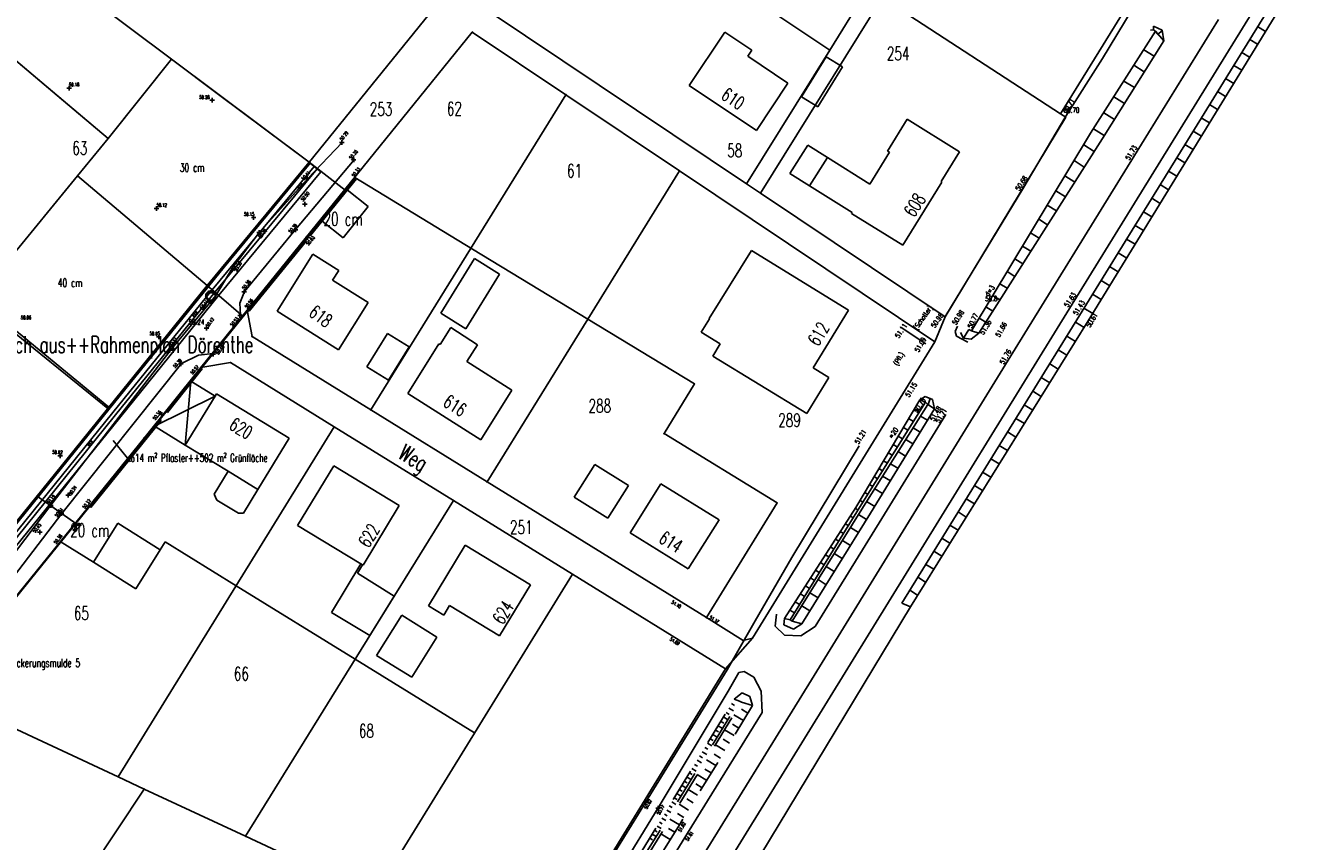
# Model space of a CAD drawing. Extents: x 3408772 to 3410442, y 5787844 to 5790056.
# Tile 72 of 80: x 3410003 to 3410193, y 5788688 to 5788811. Entities that reach past the tile are written whole.
import ezdxf

# ---------------------------------------------------------------- set-up
doc = ezdxf.new("R2010")
doc.units = 0
doc.header["$MEASUREMENT"] = 0
for name, pattern in [('LINIENART0', [0]), ('LINIENART1', [50, 40, -10]), ('LINIENART4', [120, 70, -10, 10, -10, 10, -10]), ('LINIENART5', [10, 5, -5]), ('LINIENART6', [65, 40, -10, 5, -10])]:
    doc.linetypes.add(name, pattern=pattern)
for name, color, linetype in [('aufhoehung', 7, 'Continuous'), ('Aufhoehung_Grundstuecke', 7, 'Continuous'), ('bauabschnitte2', 7, 'Continuous'), ('dxf_amwasser1', 7, 'Continuous'), ('dxf_amwasser3', 7, 'Continuous'), ('einlauf', 7, 'Continuous'), ('einzugsgebiete', 7, 'Continuous'), ('hoehen_lp', 7, 'Continuous'), ('K140-KATASTERTOPO', 7, 'Continuous'), ('KATASTER', 7, 'Continuous'), ('lp_drain', 7, 'Continuous'), ('notiz', 7, 'Continuous'), ('notiz_klein', 7, 'Continuous'), ('NULLEBENE', 7, 'Continuous'), ('TOP-BOESCHUNG', 7, 'Continuous'), ('TOP-HOEHENI', 7, 'Continuous'), ('TOP-LINIEN', 7, 'Continuous'), ('TOP-SYMB-STRASSE', 7, 'Continuous')]:
    doc.layers.add(name, color=color, linetype=linetype)
doc.styles.add('SIMPLEX', font='simplex')

# ---------------------------------------------------------------- blocks, each defined once
blk = doc.blocks.new('GELAEN-109')
at = {"layer": 'NULLEBENE', "color": 1, "linetype": 'LINIENART0'}
for p, q in [((-0.188, 0.188), (0.188, -0.188)), ((-0.188, -0.188), (0.188, 0.188))]:
    blk.add_line(p, q, dxfattribs=at)
blk = doc.blocks.new('1733-304')
at = {"layer": 'NULLEBENE', "color": 7, "linetype": 'LINIENART6'}
blk.add_circle((0, 0), 0.5, dxfattribs=at)
blk = doc.blocks.new('EINLAUAM-108')
at = {"layer": 'NULLEBENE', "color": 1, "linetype": 'LINIENART0'}
for p, q in [((-0.40007, 0.00025), (-0.40007, -0.49975)), ((-0.4, 0), (0.4, 0)), ((-0.25007, 0.00025), (-0.25007, -0.49975)), ((-0.00007, -0.49975), (-0.00007, 0.00025)), ((0.24993, -0.49975), (0.24993, 0.00025)), ((0.39993, 0.00025), (0.39993, -0.49975)), ((-0.40007, -0.49975), (0.39993, -0.49975))]:
    blk.add_line(p, q, dxfattribs=at)

msp = doc.modelspace()

# ---------------------------------------------------------------- linework, layer by layer
at = {"layer": 'bauabschnitte2', "color": 172, "linetype": 'LINIENART1'}
for p, q in [((3410015.16, 5788793.55), (3409972.45, 5788829.58)), ((3410024.648, 5788805.46), (3410015.16, 5788793.55)), ((3410024.648, 5788805.46), (3410045.324, 5788789.993)), ((3410015.089, 5788753.047), (3410045.324, 5788789.993)), ((3409963.417, 5788689.2), (3410015.089, 5788753.047))]:
    msp.add_line(p, q, dxfattribs=at)
at = {"layer": 'dxf_amwasser3', "color": 88, "linetype": 'LINIENART0'}
for p, q in [((3410159.419, 5788768.071, 51.631), (3410189.478, 5788816.802, 51.563)), ((3410160.915, 5788767.023), (3410191.193, 5788816.118)), ((3410162.229, 5788766.207, 50.606), (3410193.187, 5788816.759)), ((3410170.163, 5788815.18, 50.968), (3410164.343, 5788805.579, 50.821)), ((3410172.326, 5788809.667, 50.689), (3410162.575, 5788794.334, 50.615)), ((3410181.763, 5788811.384, 51.684), (3410169.186, 5788790.988, 51.732)), ((3410171.547, 5788809.784, 50.729), (3410172.017, 5788809.877, 50.698)), ((3410172.017, 5788809.877), (3410172.019, 5788810.426)), ((3410172.017, 5788809.877, 50.698), (3410172.326, 5788809.667, 50.689)), ((3410173.56, 5788808.225), (3410172.017, 5788809.877)), ((3410172.019, 5788810.426), (3410173.295, 5788809.802)), ((3410172.326, 5788809.667), (3410173.56, 5788808.225)), ((3410173.313, 5788809.697), (3410172.649, 5788809.2)), ((3410173.295, 5788809.802), (3410173.56, 5788808.225)), ((3410187.64, 5788810.357), (3410188.82, 5788809.629)), ((3410173.56, 5788808.225), (3410164.335, 5788793.537)), ((3410186.446, 5788808.422), (3410187.633, 5788807.69)), ((3410172.097, 5788805.896), (3410170.547, 5788806.87)), ((3410185.248, 5788806.479), (3410186.441, 5788805.743)), ((3410164.343, 5788805.579, 50.821), (3410158.876, 5788796.917, 50.711)), ((3410170.624, 5788803.551), (3410169.061, 5788804.533)), ((3410184.046, 5788804.529), (3410185.244, 5788803.789)), ((3410169.141, 5788801.188), (3410167.564, 5788802.179)), ((3410182.838, 5788802.571), (3410184.043, 5788801.828)), ((3410181.626, 5788800.605), (3410182.837, 5788799.858)), ((3410167.647, 5788798.81), (3410166.057, 5788799.809)), ((3410180.409, 5788798.632), (3410181.626, 5788797.882)), ((3410158.876, 5788796.917, 50.711), (3410152.41, 5788785.998, 50.685)), ((3410166.142, 5788796.415), (3410164.539, 5788797.422)), ((3410179.188, 5788796.652), (3410180.411, 5788795.897)), ((3410164.628, 5788794.003), (3410163.01, 5788795.019)), ((3410177.961, 5788794.663), (3410179.191, 5788793.905)), ((3410162.575, 5788794.334, 50.615), (3410144.709, 5788764.702, 50.737)), ((3410164.335, 5788793.537), (3410145.812, 5788764.375)), ((3410163.109, 5788791.606), (3410161.534, 5788792.607)), ((3410176.73, 5788792.667), (3410177.967, 5788791.905)), ((3410169.186, 5788790.988, 51.732), (3410150.211, 5788760.291, 51.76)), ((3410175.495, 5788790.664), (3410176.737, 5788789.898)), ((3410161.63, 5788789.279), (3410160.11, 5788790.245)), ((3410174.254, 5788788.652), (3410175.503, 5788787.882)), ((3410160.194, 5788787.017), (3410158.726, 5788787.95)), ((3410152.41, 5788785.998, 50.685), (3410140.84, 5788767.014, 50.983)), ((3410158.798, 5788784.82), (3410157.381, 5788785.72)), ((3410173.009, 5788786.633), (3410174.264, 5788785.859)), ((3410157.442, 5788782.685), (3410156.075, 5788783.553)), ((3410171.759, 5788784.606), (3410173.02, 5788783.828)), ((3410156.124, 5788780.61), (3410154.805, 5788781.447)), ((3410170.504, 5788782.571), (3410171.772, 5788781.789)), ((3410154.843, 5788778.593), (3410153.571, 5788779.401)), ((3410169.244, 5788780.528), (3410170.518, 5788779.742)), ((3410153.599, 5788776.634), (3410152.373, 5788777.413)), ((3410167.979, 5788778.478), (3410169.26, 5788777.688)), ((3410152.389, 5788774.73), (3410151.208, 5788775.481)), ((3410166.71, 5788776.419), (3410167.997, 5788775.625)), ((3410151.214, 5788772.88), (3410150.076, 5788773.603)), ((3410165.435, 5788774.352), (3410166.729, 5788773.555)), ((3410150.073, 5788771.083), (3410148.976, 5788771.779)), ((3410164.156, 5788772.278), (3410165.456, 5788771.476)), ((3410148.963, 5788769.336), (3410147.907, 5788770.006)), ((3410162.871, 5788770.195), (3410164.178, 5788769.389)), ((3410132.657, 5788724.681, 51.724), (3410159.419, 5788768.071, 51.631)), ((3410147.885, 5788767.639), (3410146.869, 5788768.284)), ((3410161.582, 5788768.104), (3410162.895, 5788767.295)), ((3410134.243, 5788723.872), (3410160.915, 5788767.023)), ((3410135.526, 5788723.313, 50.966), (3410162.229, 5788766.207, 50.606)), ((3410146.837, 5788765.989), (3410145.86, 5788766.61)), ((3410160.289, 5788766.01), (3410161.601, 5788765.198)), ((3410137.843, 5788762.766, 51.086), (3410134.127, 5788765.185, 51.114)), ((3410142.601, 5788765.411, 50.984), (3410142.232, 5788764.593, 51.094)), ((3410142.232, 5788764.593, 51.094), (3410142.455, 5788763.896, 51.206)), ((3410142.455, 5788763.896, 51.206), (3410144.172, 5788762.984, 51.408)), ((3410143.499, 5788763.601, 51.226), (3410143.075, 5788764.47, 51.106)), ((3410143.499, 5788763.601), (3410144.288, 5788764.911)), ((3410144.709, 5788764.702, 50.737), (3410144.288, 5788764.911, 50.771)), ((3410145.812, 5788764.375, 51.362), (3410144.676, 5788763.437, 51.368)), ((3410145.812, 5788764.375), (3410144.709, 5788764.702)), ((3410158.999, 5788763.923), (3410160.305, 5788763.116)), ((3410144.676, 5788763.437, 51.368), (3410143.499, 5788763.601, 51.226)), ((3410150.211, 5788760.291, 51.76), (3410120.691, 5788712.366, 51.838)), ((3410157.714, 5788761.845), (3410159.014, 5788761.042)), ((3410156.435, 5788759.775), (3410157.727, 5788758.976)), ((3410155.16, 5788757.713), (3410156.446, 5788756.918)), ((3410136.927, 5788754.34), (3410137.754, 5788754.856)), ((3410137.754, 5788754.856), (3410138.853, 5788754.417)), ((3410138.498, 5788754.559), (3410138.203, 5788753.638)), ((3410138.853, 5788754.417), (3410139.152, 5788753.012)), ((3410153.891, 5788755.659), (3410155.17, 5788754.868)), ((3410127.323, 5788738.221), (3410136.927, 5788754.34)), ((3410137.81, 5788754.009), (3410127.908, 5788738.198)), ((3410138.156, 5788753.669, 50.767), (3410128.248, 5788737.968, 50.767)), ((3410139.152, 5788753.012), (3410129.535, 5788737.334)), ((3410136.091, 5788752.936), (3410136.854, 5788752.482)), ((3410136.927, 5788754.34), (3410137.81, 5788754.009)), ((3410137.81, 5788754.009, 50.726), (3410138.156, 5788753.669, 50.767)), ((3410138.156, 5788753.669), (3410139.152, 5788753.012)), ((3410152.626, 5788753.613), (3410153.899, 5788752.826)), ((3410140.847, 5788752.134, 51.708), (3410131.241, 5788736.573, 51.738)), ((3410135.271, 5788751.561), (3410136.004, 5788751.125)), ((3410138.091, 5788751.282), (3410137.052, 5788751.919)), ((3410151.367, 5788751.575), (3410152.633, 5788750.792)), ((3410133.698, 5788748.921), (3410134.372, 5788748.519)), ((3410134.474, 5788750.223), (3410135.177, 5788749.804)), ((3410137.012, 5788749.524), (3410135.951, 5788750.175)), ((3410150.112, 5788749.545), (3410151.372, 5788748.767)), ((3410127.837, 5788747.436, 51.213), (3410117.735, 5788730.73, 51.266)), ((3410132.943, 5788747.653), (3410133.589, 5788747.269)), ((3410135.917, 5788747.738), (3410134.833, 5788748.403)), ((3410148.862, 5788747.523), (3410150.116, 5788746.749)), ((3410131.493, 5788745.221), (3410132.085, 5788744.868)), ((3410132.208, 5788746.42), (3410132.827, 5788746.052)), ((3410134.804, 5788745.924), (3410133.697, 5788746.603)), ((3410147.617, 5788745.51), (3410148.864, 5788744.739)), ((3410130.787, 5788744.034), (3410131.352, 5788743.697)), ((3410133.673, 5788744.081), (3410132.543, 5788744.774)), ((3410146.377, 5788743.504), (3410147.618, 5788742.737)), ((3410129.373, 5788741.662), (3410129.886, 5788741.356)), ((3410130.08, 5788742.848), (3410130.619, 5788742.527)), ((3410131.359, 5788740.307), (3410130.18, 5788741.03)), ((3410132.525, 5788742.209), (3410131.371, 5788742.917)), ((3410145.142, 5788741.505), (3410146.377, 5788740.743)), ((3410127.959, 5788739.289), (3410128.42, 5788739.015)), ((3410128.666, 5788740.475), (3410129.153, 5788740.186)), ((3410143.912, 5788739.515), (3410145.14, 5788738.756)), ((3410116.661, 5788721.555), (3410127.323, 5788738.221)), ((3410127.908, 5788738.198), (3410117.502, 5788721.379)), ((3410128.248, 5788737.968, 50.767), (3410117.809, 5788721.156, 50.647)), ((3410129.535, 5788737.334), (3410119.24, 5788720.754)), ((3410127.249, 5788738.105), (3410127.68, 5788737.829)), ((3410130.174, 5788738.376), (3410128.971, 5788739.114)), ((3410142.687, 5788737.533), (3410143.908, 5788736.778)), ((3410131.241, 5788736.573, 51.738), (3410121.233, 5788720.353, 51.749)), ((3410125.761, 5788735.779), (3410126.227, 5788735.481)), ((3410126.505, 5788736.942), (3410126.953, 5788736.655)), ((3410128.967, 5788736.42), (3410127.754, 5788737.173)), ((3410141.466, 5788735.558), (3410142.681, 5788734.807)), ((3410124.272, 5788733.452), (3410124.773, 5788733.132)), ((3410125.016, 5788734.616), (3410125.5, 5788734.306)), ((3410127.751, 5788734.461), (3410126.538, 5788735.215)), ((3410140.25, 5788733.591), (3410141.459, 5788732.844)), ((3410123.528, 5788732.289), (3410124.047, 5788731.957)), ((3410126.535, 5788732.503), (3410125.322, 5788733.256)), ((3410139.039, 5788731.632), (3410140.242, 5788730.889)), ((3410122.04, 5788729.963), (3410122.594, 5788729.608)), ((3410122.784, 5788731.126), (3410123.32, 5788730.783)), ((3410125.319, 5788730.545), (3410124.107, 5788731.298)), ((3410137.833, 5788729.68), (3410139.03, 5788728.941)), ((3410121.296, 5788728.8), (3410121.867, 5788728.434)), ((3410124.104, 5788728.587), (3410122.891, 5788729.34)), ((3410136.632, 5788727.736), (3410137.822, 5788727.001)), ((3410119.802, 5788726.465), (3410120.409, 5788726.077)), ((3410120.552, 5788727.636), (3410121.14, 5788727.26)), ((3410122.888, 5788726.629), (3410121.675, 5788727.382)), ((3410135.435, 5788725.8), (3410136.619, 5788725.068)), ((3410106.026, 5788681.51, 51.793), (3410132.657, 5788724.681, 51.724)), ((3410118.261, 5788724.056), (3410118.904, 5788723.644)), ((3410119.039, 5788725.271), (3410119.663, 5788724.872)), ((3410121.672, 5788724.67), (3410120.459, 5788725.424)), ((3410109.084, 5788679.538, 50.623), (3410135.526, 5788723.313, 50.966)), ((3410115.421, 5788722.184, 51.233), (3410115.228, 5788720.409, 51.322)), ((3410117.468, 5788722.817), (3410118.13, 5788722.394)), ((3410120.456, 5788722.712), (3410119.243, 5788723.465)), ((3410135.526, 5788723.313), (3410134.243, 5788723.872)), ((3410115.228, 5788720.409, 51.322), (3410116.667, 5788719.032, 51.514)), ((3410116.557, 5788720.599, 51.2), (3410116.661, 5788721.555, 51.021)), ((3410117.975, 5788719.972, 51.375), (3410116.557, 5788720.599, 51.2)), ((3410117.502, 5788721.379), (3410116.661, 5788721.555)), ((3410117.809, 5788721.156, 50.647), (3410117.502, 5788721.379, 50.628)), ((3410119.24, 5788720.754), (3410117.809, 5788721.156)), ((3410119.24, 5788720.754, 51.5), (3410117.975, 5788719.972, 51.375)), ((3410119.079, 5788718.955, 51.691), (3410121.233, 5788720.353, 51.749)), ((3410116.667, 5788719.032, 51.514), (3410119.079, 5788718.955, 51.691)), ((3410120.691, 5788712.366, 51.838), (3410089.315, 5788661.523, 51.914))]:
    msp.add_line(p, q, dxfattribs=at)
at = {"layer": 'einzugsgebiete', "color": 144, "linetype": 'LINIENART0'}
msp.add_line((3410015.8887, 5788748.24941), (3410018.50413, 5788745.05782), dxfattribs=at)
msp.add_line((3410015.8887, 5788748.24941), (3410018.50413, 5788745.05782), dxfattribs=at)
at = {"layer": 'K140-KATASTERTOPO', "color": 95, "linetype": 'LINIENART0'}
for p, q in [((3410108.677, 5788708.791), (3410109.151, 5788708.504)), ((3410109.084, 5788709.462), (3410109.874, 5788709.15)), ((3410110.205, 5788709.019), (3410111.857, 5788708.486)), ((3410107.465, 5788706.795), (3410108.163, 5788706.371)), ((3410107.867, 5788707.458), (3410108.336, 5788707.173)), ((3410108.271, 5788708.123), (3410108.978, 5788707.694)), ((3410110.473, 5788706.234), (3410109.039, 5788707.115)), ((3410111.165, 5788707.359), (3410110.207, 5788707.947)), ((3410106.665, 5788705.476), (3410107.355, 5788705.057)), ((3410107.064, 5788706.134), (3410107.527, 5788705.853)), ((3410109.093, 5788703.986), (3410107.663, 5788704.865)), ((3410109.783, 5788705.109), (3410108.828, 5788705.696)), ((3410105.476, 5788703.517), (3410105.928, 5788703.243)), ((3410105.87, 5788704.168), (3410106.552, 5788703.754)), ((3410106.267, 5788704.821), (3410106.724, 5788704.543)), ((3410108.404, 5788702.865), (3410107.451, 5788703.45)), ((3410104.3, 5788701.58), (3410104.966, 5788701.176)), ((3410104.69, 5788702.224), (3410105.137, 5788701.952)), ((3410105.082, 5788702.869), (3410105.756, 5788702.46)), ((3410107.027, 5788700.624), (3410106.077, 5788701.208)), ((3410107.715, 5788701.744), (3410106.288, 5788702.62)), ((3410103.138, 5788699.666), (3410103.574, 5788699.401)), ((3410103.524, 5788700.302), (3410104.182, 5788699.902)), ((3410103.911, 5788700.94), (3410104.352, 5788700.672)), ((3410106.34, 5788699.506), (3410104.917, 5788700.38)), ((3410101.989, 5788697.773), (3410102.631, 5788697.383)), ((3410102.37, 5788698.401), (3410102.801, 5788698.14)), ((3410102.753, 5788699.032), (3410103.404, 5788698.638)), ((3410104.968, 5788697.272), (3410103.548, 5788698.144)), ((3410105.654, 5788698.388), (3410104.706, 5788698.97)), ((3410100.853, 5788695.901), (3410101.273, 5788695.646)), ((3410101.23, 5788696.523), (3410101.865, 5788696.137)), ((3410101.609, 5788697.147), (3410102.034, 5788696.888)), ((3410103.599, 5788695.042), (3410102.183, 5788695.912)), ((3410104.283, 5788696.157), (3410103.338, 5788696.737)), ((3410099.358, 5788693.439), (3410099.769, 5788693.19)), ((3410099.73, 5788694.051), (3410100.349, 5788693.675)), ((3410100.103, 5788694.666), (3410100.518, 5788694.413)), ((3410100.477, 5788695.282), (3410101.104, 5788694.902)), ((3410102.232, 5788692.818), (3410100.819, 5788693.685)), ((3410102.915, 5788693.929), (3410101.972, 5788694.509)), ((3410098.252, 5788691.617), (3410098.857, 5788691.25)), ((3410098.619, 5788692.222), (3410099.025, 5788691.976)), ((3410098.988, 5788692.829), (3410099.6, 5788692.458)), ((3410101.549, 5788691.707), (3410100.609, 5788692.284)), ((3410097.157, 5788689.812), (3410097.552, 5788689.572)), ((3410097.522, 5788690.413), (3410098.118, 5788690.051)), ((3410097.886, 5788691.014), (3410098.287, 5788690.771)), ((3410100.186, 5788689.489), (3410099.249, 5788690.066)), ((3410100.868, 5788690.597), (3410099.46, 5788691.464)), ((3410096.427, 5788688.61), (3410096.818, 5788688.373)), ((3410096.792, 5788689.211), (3410097.382, 5788688.854)), ((3410099.505, 5788688.383), (3410098.103, 5788689.246))]:
    msp.add_line(p, q, dxfattribs=at)
at = {"layer": 'KATASTER', "color": 92, "linetype": 'LINIENART0'}
for p, q in [((3410000, 5788806.36), (3410007.53, 5788800)), ((3410020.3, 5788800), (3410024.65, 5788805.46)), ((3410031.92, 5788800), (3410024.65, 5788805.46)), ((3410007.53, 5788800), (3410015.16, 5788793.55)), ((3410015.16, 5788793.55), (3410020.3, 5788800)), ((3410045.32, 5788789.99), (3410031.92, 5788800)), ((3410015.16, 5788793.55), (3410010.57, 5788787.93)), ((3410030.01, 5788771.51), (3410045.32, 5788789.99)), ((3410045.32, 5788789.99), (3410050.72, 5788785.81)), ((3410010.57, 5788787.93), (3410000, 5788775.03)), ((3410010.57, 5788787.93), (3410030.01, 5788771.51)), ((3410050.72, 5788785.81), (3410035.41, 5788766.85)), ((3410015.28, 5788753.27), (3410030.01, 5788771.51)), ((3410035.41, 5788766.85), (3410030.01, 5788771.51)), ((3410000, 5788765.79), (3410015.28, 5788753.27)), ((3410035.41, 5788766.85), (3410010.32, 5788735.83)), ((3410004.48, 5788739.9), (3410015.28, 5788753.27)), ((3410000, 5788734.35), (3410004.48, 5788739.9)), ((3410010.32, 5788735.83), (3410004.48, 5788739.9)), ((3410010.32, 5788735.83), (3410000, 5788723.12))]:
    msp.add_line(p, q, dxfattribs=at)
at = {"layer": 'lp_drain', "color": 153, "linetype": 'LINIENART0'}
for p, q in [((3410030.16696, 5788771.35462), (3410045.48941, 5788789.84965)), ((3410030.16696, 5788771.35462), (3410045.48941, 5788789.84965)), ((3410030.74451, 5788770.87614), (3410046.06696, 5788789.37117)), ((3410046.4982, 5788789.01391), (3410031.20032, 5788770.54874)), ((3410047.07574, 5788788.53543), (3410045.48941, 5788789.84965)), ((3410047.07574, 5788788.53543), (3410045.48941, 5788789.84965)), ((3410046.06696, 5788789.37117), (3410046.4982, 5788789.01391)), ((3410047.07574, 5788788.53543), (3410031.77787, 5788770.07026)), ((3410047.07574, 5788788.53543), (3410031.77787, 5788770.07026)), ((3410030.16118, 5788771.34755), (3410015.25968, 5788752.90818)), ((3410030.16118, 5788771.34755), (3410015.25968, 5788752.90818)), ((3410030.74451, 5788770.87614), (3410015.84301, 5788752.43678)), ((3410031.20032, 5788770.54874), (3410016.27831, 5788752.08448)), ((3410031.78365, 5788770.07732), (3410016.86163, 5788751.61306)), ((3410031.78365, 5788770.07732), (3410016.86163, 5788751.61306)), ((3409964.01439, 5788689.58844), (3410015.26001, 5788752.9086)), ((3409964.01439, 5788689.58844), (3410015.26001, 5788752.9086)), ((3409964.59738, 5788689.11662), (3410015.84301, 5788752.43678)), ((3409965.03269, 5788688.76432), (3410016.27831, 5788752.08448)), ((3409965.61568, 5788688.2925), (3410016.8613, 5788751.61266)), ((3409965.61568, 5788688.2925), (3410016.8613, 5788751.61266))]:
    msp.add_line(p, q, dxfattribs=at)
at = {"layer": 'TOP-BOESCHUNG', "color": 88, "linetype": 'LINIENART5'}
for p, q in [((3410094.745, 5788685.839), (3410109.084, 5788709.462)), ((3410095.35, 5788685.553), (3410109.874, 5788709.15)), ((3410095.706, 5788685.331), (3410110.205, 5788709.019)), ((3410109.084, 5788709.462), (3410110.307, 5788710.407)), ((3410109.874, 5788709.15), (3410110.205, 5788709.019)), ((3410110.307, 5788710.407), (3410111.463, 5788709.871)), ((3410111.463, 5788709.871), (3410111.857, 5788708.486)), ((3410111.857, 5788708.486), (3410100.88, 5788690.617)), ((3410100.88, 5788690.617), (3410084.719, 5788664.36))]:
    msp.add_line(p, q, dxfattribs=at)
at = {"layer": 'TOP-HOEHENI', "color": 95, "linetype": 'LINIENART0'}
for p, q in [((3410087.197, 5788830.981), (3410123.435, 5788806.826)), ((3410008.055, 5788817.903), (3410024.648, 5788805.46)), ((3410123.435, 5788806.826), (3410129.198, 5788816.09)), ((3410169.514, 5788815.767), (3410158.058, 5788797.267)), ((3410131.294, 5788814.723), (3410113.046, 5788785.363)), ((3410158.058, 5788797.267), (3410131.294, 5788814.723)), ((3410064.183, 5788813.267), (3410015.268, 5788752.902)), ((3410110.953, 5788786.764), (3410072.32, 5788812.625)), ((3410036.037, 5788767.784), (3410069.799, 5788809.509)), ((3410069.799, 5788809.509), (3410083.822, 5788800.126)), ((3410102.354, 5788801.505), (3410107.692, 5788809.518)), ((3410107.692, 5788809.518), (3410111.764, 5788806.814)), ((3410123.435, 5788806.826), (3410110.953, 5788786.764)), ((3410111.764, 5788806.814), (3410111.144, 5788805.881)), ((3410111.144, 5788805.881), (3410117.16, 5788801.837)), ((3410119.217, 5788799.826), (3410122.898, 5788805.787)), ((3410122.898, 5788805.787), (3410125.35, 5788804.293)), ((3410024.648, 5788805.46), (3410045.324, 5788789.993)), ((3410125.35, 5788804.293), (3410121.649, 5788798.319)), ((3410054.578, 5788752.832), (3410083.822, 5788800.126)), ((3410083.822, 5788800.126), (3410100.88, 5788788.711)), ((3410112.458, 5788794.765), (3410102.354, 5788801.505)), ((3410117.16, 5788801.837), (3410112.458, 5788794.765)), ((3410121.649, 5788798.319), (3410119.217, 5788799.826)), ((3410132.105, 5788791.661), (3410135.04, 5788796.461)), ((3410135.04, 5788796.461), (3410142.924, 5788791.557)), ((3410158.837, 5788796.759), (3410140.76, 5788766.811)), ((3410158.058, 5788797.267), (3410158.837, 5788796.759)), ((3410117.468, 5788788.31), (3410120.143, 5788792.57)), ((3410120.143, 5788792.57), (3410123.073, 5788790.723)), ((3410123.073, 5788790.723), (3410120.415, 5788786.451)), ((3410123.073, 5788790.723), (3410129.439, 5788786.709)), ((3410129.439, 5788786.709), (3410132.407, 5788791.481)), ((3410132.407, 5788791.481), (3410132.105, 5788791.661)), ((3410142.924, 5788791.557), (3410140.147, 5788787.093)), ((3410045.32, 5788789.99), (3410050.72, 5788785.81)), ((3410045.32, 5788789.99), (3410050.72, 5788785.81)), ((3410100.88, 5788788.711), (3410087.134, 5788766.476)), ((3410139.207, 5788763.065), (3410100.88, 5788788.711)), ((3410052.146, 5788787.693), (3410069.845, 5788776.957)), ((3410113.046, 5788785.363), (3410110.953, 5788786.764)), ((3410120.415, 5788786.451), (3410117.468, 5788788.31)), ((3410140.239, 5788787.017), (3410134.377, 5788777.565)), ((3410140.147, 5788787.093), (3410140.239, 5788787.017)), ((3410047.261, 5788781.179), (3410051.033, 5788785.872)), ((3410051.033, 5788785.872), (3410054.159, 5788783.345)), ((3410113.046, 5788785.363), (3410140.76, 5788766.811)), ((3410126.781, 5788782.436), (3410120.415, 5788786.451)), ((3410015.089, 5788753.047), (3409977.993, 5788783.131)), ((3410054.159, 5788783.345), (3410050.397, 5788778.635)), ((3410050.397, 5788778.635), (3410047.261, 5788781.179)), ((3410126.721, 5788782.327), (3410126.781, 5788782.436)), ((3410134.377, 5788777.565), (3410126.721, 5788782.327)), ((3410040.53, 5788767.652), (3410045.892, 5788776.208)), ((3410045.892, 5788776.208), (3410049.75, 5788773.774)), ((3410065.065, 5788767.34), (3410070.132, 5788775.553)), ((3410069.845, 5788776.957), (3410087.134, 5788766.476)), ((3410070.132, 5788775.553), (3410073.891, 5788773.225)), ((3410105.349, 5788766.541), (3410111.682, 5788776.758)), ((3410111.682, 5788776.758), (3410126.251, 5788767.782)), ((3410049.75, 5788773.774), (3410048.83, 5788772.306)), ((3410030.01, 5788771.51), (3410035.41, 5788766.85)), ((3410030.01, 5788771.51), (3410035.41, 5788766.85)), ((3410048.83, 5788772.306), (3410054.159, 5788768.963)), ((3410073.891, 5788773.225), (3410068.832, 5788765.009)), ((3410029.078, 5788759.184), (3410036.037, 5788767.784)), ((3410036.746, 5788763.863), (3410036.037, 5788767.784)), ((3410054.159, 5788768.963), (3410049.714, 5788761.873)), ((3410126.251, 5788767.782), (3410120.952, 5788759.156)), ((3410049.714, 5788761.873), (3410040.53, 5788767.652)), ((3410068.832, 5788765.009), (3410065.065, 5788767.34)), ((3410087.134, 5788766.476), (3410072.026, 5788742.037)), ((3410087.134, 5788766.476), (3410103.145, 5788756.761)), ((3410104.12, 5788764.502), (3410105.375, 5788766.525)), ((3410105.375, 5788766.525), (3410105.349, 5788766.541)), ((3410140.76, 5788766.811), (3410139.207, 5788763.065)), ((3410053.959, 5788759.303), (3410057.077, 5788764.289)), ((3410057.077, 5788764.289), (3410060.301, 5788762.296)), ((3410064.975, 5788762.652), (3410066.585, 5788765.182)), ((3410066.585, 5788765.182), (3410070.59, 5788762.624)), ((3410107.003, 5788762.734), (3410104.12, 5788764.502)), ((3410054.578, 5788752.832), (3410036.746, 5788763.863)), ((3410060.301, 5788762.296), (3410057.208, 5788757.295)), ((3410060.133, 5788755.313), (3410064.781, 5788762.775)), ((3410064.781, 5788762.775), (3410064.975, 5788762.652)), ((3410070.59, 5788762.624), (3410068.987, 5788760.101)), ((3410105.885, 5788760.898), (3410107.003, 5788762.734)), ((3410139.207, 5788763.065), (3410111.831, 5788718.599)), ((3410068.987, 5788760.101), (3410075.737, 5788755.809)), ((3410119.988, 5788752.307), (3410105.885, 5788760.898)), ((3410020.537, 5788748.629), (3410029.078, 5788759.184)), ((3410029.078, 5788759.184), (3410033.511, 5788759.933)), ((3410033.511, 5788759.933), (3410049.077, 5788750.312)), ((3410057.208, 5788757.295), (3410053.959, 5788759.303)), ((3410120.952, 5788759.156), (3410123.299, 5788757.719)), ((3410022.125, 5788750.386), (3410027.578, 5788757.172)), ((3410027.578, 5788757.172), (3410026.732, 5788747.563)), ((3410027.578, 5788757.172), (3410031.189, 5788754.906)), ((3410103.145, 5788756.761), (3410098.567, 5788749.29)), ((3410123.299, 5788757.719), (3410119.988, 5788752.307)), ((3410022.125, 5788750.386), (3410031.189, 5788754.906)), ((3410026.732, 5788747.563), (3410031.189, 5788754.906)), ((3410031.189, 5788754.906), (3410031.396, 5788755.248)), ((3410031.396, 5788755.248), (3410042.332, 5788748.609)), ((3410071.08, 5788748.378), (3410060.133, 5788755.313)), ((3410075.737, 5788755.809), (3410071.08, 5788748.378)), ((3409963.417, 5788689.2), (3410015.089, 5788753.047)), ((3410015.268, 5788752.902), (3410015.089, 5788753.047)), ((3410072.026, 5788742.037), (3410054.578, 5788752.832)), ((3410049.077, 5788750.312), (3410016.652, 5788697.802)), ((3410026.732, 5788747.563), (3410022.125, 5788750.386)), ((3410049.077, 5788750.312), (3410066.959, 5788739.26)), ((3410098.567, 5788749.29), (3410115.534, 5788738.908)), ((3409989.599, 5788710.395), (3410020.537, 5788748.629)), ((3410033.152, 5788743.635), (3410026.732, 5788747.563)), ((3410042.332, 5788748.609), (3410037.62, 5788740.899)), ((3410031.06, 5788740.196), (3410033.152, 5788743.635)), ((3410033.152, 5788743.635), (3410037.62, 5788740.899)), ((3410043.592, 5788735.504), (3410049.006, 5788744.472)), ((3410049.006, 5788744.472), (3410058.826, 5788738.51)), ((3410085.107, 5788739.751), (3410088.201, 5788744.66)), ((3410088.201, 5788744.66), (3410093.233, 5788741.523)), ((3410072.026, 5788742.037), (3410104.92, 5788721.688)), ((3410093.233, 5788741.523), (3410090.15, 5788736.599)), ((3410093.494, 5788734.388), (3410098.096, 5788741.75)), ((3410098.096, 5788741.75), (3410106.823, 5788736.38)), ((3410004.48, 5788739.9), (3410010.32, 5788735.83)), ((3410004.48, 5788739.9), (3410010.32, 5788735.83)), ((3410031.458, 5788739.329), (3410031.06, 5788740.196)), ((3410034.696, 5788737.341), (3410031.458, 5788739.329)), ((3410037.62, 5788740.899), (3410035.466, 5788737.355)), ((3410066.959, 5788739.26), (3410035.786, 5788688.895)), ((3410066.959, 5788739.26), (3410084.831, 5788728.214)), ((3410090.15, 5788736.599), (3410085.107, 5788739.751)), ((3410035.466, 5788737.355), (3410034.696, 5788737.341)), ((3410058.826, 5788738.51), (3410053.435, 5788729.535)), ((3410115.534, 5788738.908), (3410104.92, 5788721.688)), ((3410012.961, 5788729.983), (3410016.611, 5788735.835)), ((3410016.611, 5788735.835), (3410022.966, 5788731.86)), ((3410053.076, 5788729.753), (3410043.592, 5788735.504)), ((3410106.823, 5788736.38), (3410102.198, 5788728.99)), ((3410102.198, 5788728.99), (3410093.494, 5788734.388)), ((3410012.961, 5788729.983), (3410007.96, 5788733.088)), ((3410022.966, 5788731.86), (3410019.328, 5788726.028)), ((3410023.708, 5788733.049), (3410022.966, 5788731.86)), ((3410034.359, 5788726.477), (3410023.708, 5788733.049)), ((3410063.205, 5788723.47), (3410068.715, 5788732.534)), ((3410068.715, 5788732.534), (3410078.512, 5788726.613)), ((3410019.328, 5788726.028), (3410012.961, 5788729.983)), ((3410048.681, 5788722.476), (3410053.076, 5788729.753)), ((3410053.307, 5788729.613), (3410052.546, 5788728.347)), ((3410053.076, 5788729.753), (3410053.307, 5788729.613)), ((3410053.435, 5788729.535), (3410053.307, 5788729.613)), ((3410052.546, 5788728.347), (3410058.085, 5788724.923)), ((3410084.831, 5788728.214), (3410055.033, 5788679.936)), ((3410084.831, 5788728.214), (3410107.815, 5788714.009)), ((3410034.359, 5788726.477), (3410052.23, 5788715.464)), ((3410078.512, 5788726.613), (3410073.885, 5788718.968)), ((3410058.085, 5788724.923), (3410054.425, 5788719.01)), ((3410054.425, 5788719.01), (3410048.681, 5788722.476)), ((3410055.427, 5788716.016), (3410059.202, 5788722.053)), ((3410059.202, 5788722.053), (3410064.5, 5788718.779)), ((3410065.501, 5788722.08), (3410063.205, 5788723.47)), ((3410066.373, 5788723.518), (3410065.501, 5788722.08)), ((3410073.885, 5788718.968), (3410066.373, 5788723.518)), ((3410104.92, 5788721.688), (3410110.439, 5788718.274)), ((3410064.5, 5788718.779), (3410060.726, 5788712.743)), ((3410111.831, 5788718.599), (3410107.815, 5788714.009)), ((3410110.439, 5788718.274), (3410111.831, 5788718.599)), ((3410052.23, 5788715.464), (3410070.139, 5788704.412)), ((3410060.726, 5788712.743), (3410055.427, 5788716.016)), ((3410107.815, 5788714.009), (3410079.698, 5788668.454)), ((3410016.652, 5788697.802), (3409989.599, 5788710.395)), ((3410020.565, 5788695.98), (3410016.652, 5788697.802)), ((3409973.432, 5788624.907), (3410020.565, 5788695.98)), ((3410035.786, 5788688.895), (3410020.565, 5788695.98)), ((3410051.516, 5788681.573), (3410035.786, 5788688.895))]:
    msp.add_line(p, q, dxfattribs=at)
at = {"layer": 'TOP-LINIEN', "color": 95, "linetype": 'LINIENART4'}
for p, q in [((3410045.11, 5788787.576), (3410050.253, 5788792.938)), ((3410052.056, 5788790.33), (3410043.274, 5788779.886)), ((3410037.841, 5788779.514), (3410045.11, 5788787.576)), ((3410033.911, 5788774.307), (3410037.841, 5788779.514)), ((3410043.274, 5788779.886), (3410035.606, 5788770.61)), ((3410045.297, 5788779.126), (3410044.734, 5788778.354)), ((3410031.316, 5788770.008), (3410033.911, 5788774.307)), ((3410029.785, 5788769.863), (3410030.466, 5788770.707)), ((3410030.599, 5788769.165), (3410029.785, 5788769.863)), ((3410030.466, 5788770.707), (3410031.316, 5788770.008)), ((3410030.599, 5788769.165), (3410031.316, 5788770.008)), ((3410035.606, 5788770.61), (3410034.934, 5788768.835)), ((3410024.74, 5788762.101), (3410030.599, 5788769.165)), ((3410034.934, 5788768.835), (3410034.99, 5788767.052)), ((3410035.514, 5788766.962), (3410036.128, 5788767.794)), ((3410034.99, 5788767.052), (3410035.514, 5788766.962)), ((3410006.554, 5788738.538), (3410024.74, 5788762.101)), ((3410026.156, 5788759.803), (3410028.696, 5788761.064)), ((3410028.696, 5788761.064), (3410030.913, 5788761.309)), ((3410030.913, 5788761.309), (3410029.079, 5788759.171)), ((3410008.206, 5788737.309), (3410026.156, 5788759.803)), ((3410022.928, 5788751.425), (3410023.879, 5788752.615)), ((3409998.708, 5788728.242), (3410006.554, 5788738.538)), ((3410000.3, 5788726.947), (3410008.206, 5788737.309)), ((3410008.039, 5788733.035), (3410012.359, 5788738.386)), ((3409989.652, 5788710.342), (3410008.039, 5788733.035)), ((3410117.735, 5788730.73), (3410112.234, 5788721.21)), ((3410112.234, 5788721.21), (3410108.031, 5788713.875)), ((3410108.031, 5788713.875), (3410095.766, 5788693.95)), ((3410109.778, 5788713.475), (3410108.183, 5788710.675)), ((3410110.569, 5788713.589), (3410109.778, 5788713.475)), ((3410112.036, 5788712.761), (3410110.569, 5788713.589)), ((3410113.134, 5788710.637), (3410112.036, 5788712.761)), ((3410108.183, 5788710.675), (3410097.705, 5788693.163)), ((3410113.287, 5788707.467), (3410113.134, 5788710.637)), ((3410113.287, 5788707.467), (3410102.082, 5788689.336)), ((3410095.766, 5788693.95), (3410080.85, 5788669.886)), ((3410097.705, 5788693.163), (3410082.763, 5788668.845)), ((3410102.082, 5788689.336), (3410086.183, 5788663.527))]:
    msp.add_line(p, q, dxfattribs=at)
at = {"layer": 'TOP-LINIEN', "color": 95, "linetype": 'LINIENART0'}
for p, q in [((3410045.297, 5788779.126), (3410052.23, 5788787.645)), ((3410052.424, 5788787.487), (3410045.491, 5788778.968)), ((3410052.23, 5788787.645), (3410052.424, 5788787.487)), ((3410048.514, 5788783.079), (3410048.708, 5788782.922)), ((3410045.491, 5788778.968), (3410045.297, 5788779.126)), ((3410036.128, 5788767.794), (3410044.734, 5788778.354)), ((3410044.928, 5788778.196), (3410036.322, 5788767.636)), ((3410044.734, 5788778.354), (3410044.928, 5788778.196)), ((3410042.161, 5788775.197), (3410042.355, 5788775.039)), ((3410030.891, 5788770.532), (3410030.524, 5788770.332)), ((3410036.322, 5788767.636), (3410036.128, 5788767.794)), ((3410023.879, 5788752.615), (3410029.078, 5788759.184)), ((3410029.274, 5788759.029), (3410024.075, 5788752.46)), ((3410029.078, 5788759.184), (3410029.274, 5788759.029)), ((3410024.075, 5788752.46), (3410023.879, 5788752.615)), ((3410024.922, 5788753.933), (3410025.118, 5788753.777)), ((3410012.359, 5788738.386), (3410022.928, 5788751.425)), ((3410023.122, 5788751.268), (3410012.553, 5788738.229)), ((3410022.928, 5788751.425), (3410023.122, 5788751.268)), ((3410017.299, 5788744.48), (3410017.493, 5788744.323)), ((3410012.553, 5788738.229), (3410012.359, 5788738.386))]:
    msp.add_line(p, q, dxfattribs=at)

# ---------------------------------------------------------------- block references
at = {"layer": 'einlauf', "rotation": 47.62658}
for p in [(3410043.73705, 5788786.622), (3410027.9695, 5788767.37974), (3410027.9695, 5788767.37974), (3410012.26506, 5788748.01632)]:
    msp.add_blockref('EINLAUAM-108', p, dxfattribs=at)
at = {"layer": 'TOP-HOEHENI', "xscale": 0.333, "yscale": 0.333}
for p in [(3410069.799, 5788809.509), (3410123.435, 5788806.826), (3410083.822, 5788800.126), (3410158.058, 5788797.267), (3410100.88, 5788788.711), (3410110.953, 5788786.764), (3410113.046, 5788785.363), (3410036.037, 5788767.784), (3410087.134, 5788766.476), (3410140.76, 5788766.811), (3410036.746, 5788763.863), (3410139.207, 5788763.065), (3410029.078, 5788759.184), (3410033.511, 5788759.933), (3410103.145, 5788756.761), (3410015.089, 5788753.047), (3410015.268, 5788752.902), (3410054.578, 5788752.832), (3410020.537, 5788748.629), (3410049.077, 5788750.312), (3410098.567, 5788749.29), (3410072.026, 5788742.037), (3410066.959, 5788739.26), (3410115.534, 5788738.908), (3410084.831, 5788728.214), (3410104.92, 5788721.688), (3410110.439, 5788718.274), (3410111.831, 5788718.599), (3410107.815, 5788714.009), (3410016.652, 5788697.802), (3410020.565, 5788695.98), (3410035.786, 5788688.895)]:
    msp.add_blockref('GELAEN-109', p, dxfattribs=at)
at = {"layer": 'TOP-HOEHENI', "rotation": 45}
for p, xscale, yscale in [((3410009.312, 5788801.114, 50.187), 1.298999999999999, 1.298999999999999), ((3410030.744, 5788799.302, 50.282), 1.298999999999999, 1.298999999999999), ((3410050.233, 5788792.936), 1.298999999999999, 1.298999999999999), ((3410051.998, 5788790.348), 1.298999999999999, 1.298999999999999), ((3410045.026, 5788787.553), 1.298999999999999, 1.298999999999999), ((3410052.23, 5788787.645, 50.336), 0.4320000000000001, 0.4320000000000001), ((3410022.429, 5788783.051, 50.122), 1.298999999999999, 1.298999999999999), ((3410044.65601, 5788783.69119), 1.298999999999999, 1.298999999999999), ((3410044.65601, 5788783.69119), 1.298999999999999, 1.298999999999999), ((3410036.988, 5788781.715, 50.158), 1.298999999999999, 1.298999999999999), ((3410037.818, 5788779.463), 1.298999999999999, 1.298999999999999), ((3410043.29, 5788779.846), 1.298999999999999, 1.298999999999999), ((3410045.064, 5788778.7, 50.635), 1.298999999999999, 1.298999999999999), ((3410033.876, 5788774.286), 1.298999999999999, 1.298999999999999), ((3410035.582, 5788770.58), 1.298999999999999, 1.298999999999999), ((3410030.581, 5788769.079), 1.298999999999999, 1.298999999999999), ((3410036.128, 5788767.794, 50.564), 0.4320000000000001, 0.4320000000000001), ((3410034.935, 5788767.02), 1.298999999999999, 1.298999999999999), ((3410022.758, 5788763.82, 50.056), 1.298999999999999, 1.298999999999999), ((3410029.924, 5788765.11, 50.422), 1.298999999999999, 1.298999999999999), ((3410024.757, 5788762.049), 1.298999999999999, 1.298999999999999), ((3410026.072, 5788759.771), 1.298999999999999, 1.298999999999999), ((3410030.934, 5788761.195), 1.298999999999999, 1.298999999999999), ((3410029.079, 5788759.171, 50.57), 0.4320000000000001, 0.4320000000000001), ((3410023.222, 5788752.141, 50.364), 1.298999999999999, 1.298999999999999), ((3410007.964, 5788745.955, 50.024), 1.298999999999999, 1.298999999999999), ((3410009.148, 5788740.057, 50.24), 1.298999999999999, 1.298999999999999), ((3410006.54, 5788738.495), 1.298999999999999, 1.298999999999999), ((3410008.144, 5788737.293), 1.298999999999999, 1.298999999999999), ((3410010.23, 5788735.67, 50.391), 1.298999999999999, 1.298999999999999), ((3410004.91156, 5788734.49155), 1.298999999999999, 1.298999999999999), ((3410004.91156, 5788734.49155), 1.298999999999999, 1.298999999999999), ((3410008.039, 5788733.035, 50.385), 0.4320000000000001, 0.4320000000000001), ((3410095.816, 5788693.99), 1.3, 1.3), ((3410097.688, 5788693.122), 1.3, 1.3)]:
    msp.add_blockref('GELAEN-109', p, dxfattribs=dict(at, xscale=xscale, yscale=yscale))
at = {"layer": 'TOP-SYMB-STRASSE', "xscale": 1.5, "yscale": 1.5, "rotation": 100}
msp.add_blockref('1733-304', (3410030.542, 5788769.941, 51.874), dxfattribs=at)

# ---------------------------------------------------------------- texts
at = {"layer": 'aufhoehung', "color": 144, "linetype": 'LINIENART0', "style": 'SIMPLEX', "width": 0.66046}
for p in [(3410047.461, 5788780.481), (3410009.456, 5788733.781), (3410009.456, 5788733.781)]:
    msp.add_text('20 cm', height=2, dxfattribs=at).set_placement(p)
at = {"layer": 'Aufhoehung_Grundstuecke', "color": 144, "linetype": 'LINIENART0', "style": 'SIMPLEX', "width": 0.66046}
for s, p in [('30 cm', (3410025.913, 5788788.564)), ('30 cm', (3410025.913, 5788788.564)), ('40 cm', (3410007.602, 5788771.289)), ('40 cm', (3410007.602, 5788771.289))]:
    msp.add_text(s, height=1.25, dxfattribs=at).set_placement(p)
at = {"layer": 'dxf_amwasser1', "color": 144, "linetype": 'LINIENART0', "style": 'SIMPLEX', "width": 0.66046}
msp.add_text('50.24', height=0.75, dxfattribs=at).set_placement((3410027.248, 5788765.646))
at = {"layer": 'dxf_amwasser3', "color": 88, "linetype": 'LINIENART0', "style": 'SIMPLEX', "width": 0.66046}
for s, rotation, p in [('50.71', 58, (3410158.992, 5788797.275)), ('51.73', 58, (3410168.373, 5788790.229)), ('50.68', 57, (3410151.876, 5788785.651)), ('d=3', 55, (3410147.268, 5788769.835)), ('51.63', 56, (3410159.172, 5788768.167)), ('(Schotter)', 55, (3410136.53, 5788764.807)), ('51.43', 58, (3410160.532, 5788766.986)), ('50.98', 55, (3410139.206, 5788765.09)), ('50.98', 58, (3410142.391, 5788765.519)), ('50.77', 64, (3410144.752, 5788765.018)), ('51.36', 58, (3410146.506, 5788764.052)), ('50.61', 58, (3410162.464, 5788765.126)), ('51.11', 56, (3410133.803, 5788763.551)), ('51.66', 60, (3410148.903, 5788763.694)), ('51.09', 60, (3410136.773, 5788761.44)), ('(Pfl.)', 60, (3410133.602, 5788759.456)), ('51.76', 60, (3410149.553, 5788759.624)), ('51.15', 58, (3410135.342, 5788754.678)), ('50.73', 57, (3410136.594, 5788752.352)), ('51.48', 60, (3410139.063, 5788751.099)), ('51.71', 59, (3410139.886, 5788750.813)), ('51.21', 58, (3410127.756, 5788747.629)), ('=20', 55, (3410132.785, 5788748.459))]:
    msp.add_text(s, height=0.75, rotation=rotation, dxfattribs=at).set_placement(p)
for s, p in [('50.70', (3410158.558, 5788797.443)), ('50.8', (3410146.759, 5788769.149))]:
    msp.add_text(s, height=0.75, dxfattribs=at).set_placement(p)
at = {"layer": 'einzugsgebiete', "color": 144, "linetype": 'LINIENART0', "style": 'SIMPLEX', "width": 0.66046}
msp.add_text('614 m² Pflaster++502 m² Grünfläche', height=1.2, dxfattribs=at).set_placement((3410018.50413, 5788745.05782))
msp.add_text('614 m² Pflaster++502 m² Grünfläche', height=1.2, dxfattribs=at).set_placement((3410018.50413, 5788745.05782))
at = {"layer": 'hoehen_lp', "color": 1, "linetype": 'LINIENART0', "style": 'SIMPLEX', "width": 0.66046}
for s, p in [('50.18', (3410009.272, 5788801.389)), ('50.28', (3410028.831, 5788799.494)), ('50.12', (3410022.419, 5788783.322)), ('50.15', (3410035.533, 5788781.953)), ('50.06', (3410002.057, 5788766.455)), ('50.05', (3410021.375, 5788764.047)), ('50.02', (3410006.771, 5788746.248))]:
    msp.add_text(s, height=0.5, dxfattribs=at).set_placement(p)
for s, rotation, p in [('50.29', 50, (3410050.244, 5788793.186)), ('50.35', 50, (3410051.646, 5788790.383)), ('50.33', 51, (3410052.056, 5788787.73)), ('50.41', 48, (3410044.485, 5788787.238)), ('50.50', 50, (3410044.412, 5788784.094)), ('50.50', 50, (3410044.412, 5788784.094)), ('50.29', 52, (3410038.044, 5788778.525)), ('50.39', 50, (3410042.553, 5788779.32)), ('50.63', 51, (3410045.218, 5788777.478)), ('50.30', 58, (3410034.407, 5788773.562)), ('50.38', 53, (3410035.62, 5788770.834)), ('50.41', 53, (3410029.33, 5788767.841)), ('50.56', 52, (3410035.994, 5788768.02)), ('50.42', 52, (3410030.156, 5788765.196)), ('50.53', 50, (3410033.801, 5788765.303)), ('50.33', 50, (3410024.519, 5788762.272)), ('50.46', 52, (3410031.679, 5788761.097)), ('50.39', 47, (3410025.201, 5788759.089)), ('50.57', 50, (3410027.815, 5788758.104)), ('50.36', 51, (3410022.205, 5788751.274)), ('50.24', 55, (3410009.593, 5788739.991)), ('50.19', 52, (3410006.339, 5788738.621)), ('50.37', 51, (3410011.645, 5788737.957)), ('50.31', 52, (3410007.492, 5788736.716)), ('50.45', 52, (3410004.202, 5788734.352)), ('50.45', 52, (3410004.202, 5788734.352)), ('50.39', 50, (3410010.165, 5788734.47)), ('50.38', 53, (3410007.364, 5788732.686))]:
    msp.add_text(s, height=0.5, rotation=rotation, dxfattribs=at).set_placement(p)
at = {"layer": 'notiz', "color": 160, "linetype": 'LINIENART0', "style": 'SIMPLEX', "width": 0.66046}
msp.add_text('Bauabschnitt 2++nachrichtlich aus++Rahmenplan Dörenthe', height=2.5, dxfattribs=at).set_placement((3409969.21603, 5788761.38921))
at = {"layer": 'notiz_klein', "color": 144, "linetype": 'LINIENART0', "style": 'SIMPLEX', "width": 0.66046}
msp.add_text('Versickerungsmulde 5', height=1.25, dxfattribs=at).set_placement((3409998.78014, 5788714.27226))
msp.add_text('Versickerungsmulde 5', height=1.25, dxfattribs=at).set_placement((3409998.78014, 5788714.27226))
at = {"layer": 'TOP-HOEHENI', "color": 95, "linetype": 'LINIENART0', "style": 'SIMPLEX', "width": 0.66046}
for s, p in [('254', (3410132.002, 5788805.311)), ('253', (3410054.41, 5788796.952)), ('62', (3410065.977, 5788797.028)), ('63', (3410009.779, 5788791.127)), ('58', (3410108.053, 5788790.747)), ('61', (3410084.008, 5788787.714)), ('288', (3410087.236, 5788752.454)), ('289', (3410115.703, 5788750.305)), ('251', (3410075.451, 5788734.233)), ('65', (3410010.008, 5788721.36)), ('66', (3410034.013, 5788712.272)), ('68', (3410052.771, 5788703.702))]:
    msp.add_text(s, height=2, dxfattribs=at).set_placement(p)
for s, height, rotation, p in [('610', 2, 326.3, (3410106.962, 5788799.632)), ('608', 2, 58.2, (3410136.125, 5788781.597)), ('618', 2, 323.7, (3410045.101, 5788767.091)), ('612', 2, 58.437, (3410121.703, 5788762.288)), ('616', 2, 327.7, (3410065.238, 5788753.56)), ('620', 2, 328.739, (3410033.124, 5788750.104)), ('Weg', 2.5, 328.5, (3410058.488, 5788745.72)), ('622', 2, 59, (3410054.274, 5788732.032)), ('614', 2, 328.2, (3410097.62, 5788733.101)), ('624', 2, 58.8, (3410074.398, 5788720.511)), ('51.10', 0.5, 329, (3410099.607, 5788723.859)), ('51.17', 0.5, 330, (3410105.305, 5788721.568)), ('51.09', 0.5, 329, (3410099.372, 5788718.308)), ('50.82', 0.5, 60, (3410095.979, 5788692.905)), ('50.77', 0.5, 61, (3410097.905, 5788692.065)), ('51.62', 0.5, 60, (3410101.078, 5788689.488)), ('51.81', 0.5, 57, (3410102.163, 5788688.132))]:
    msp.add_text(s, height=height, rotation=rotation, dxfattribs=at).set_placement(p)

doc.saveas('drawing.dxf')
